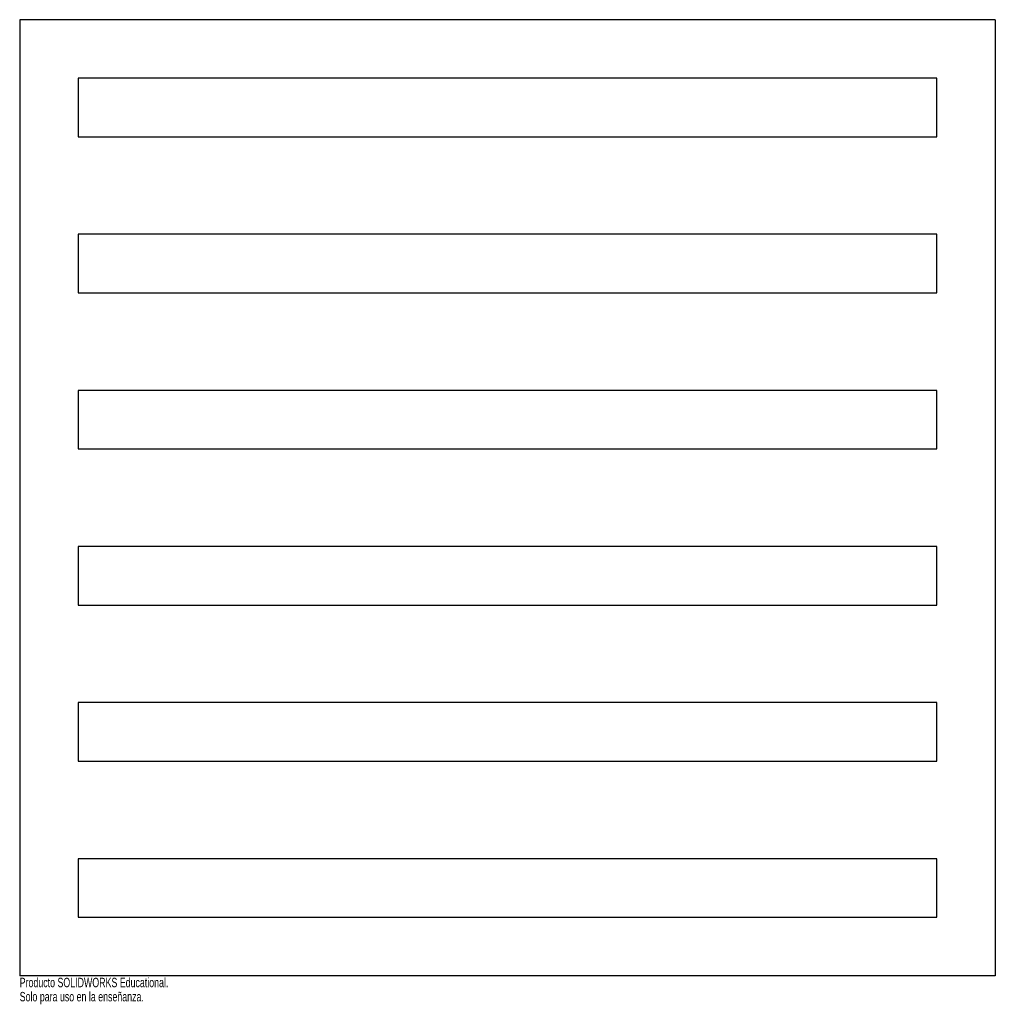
# Model space of a CAD drawing. Header units: millimetres. Extents: x 0 to 500, y -260 to 245.
import ezdxf

# ---------------------------------------------------------------- set-up
doc = ezdxf.new("R2010")
doc.units = ezdxf.units.MM
doc.styles.add('SLDTEXTSTYLE0', font='TXT', dxfattribs={"width": 0.7})

msp = doc.modelspace()

# ---------------------------------------------------------------- linework, layer by layer
at = {"color": 7, "linetype": 'Continuous', "lineweight": 25}
for p, q in [((500, 245), (0, 245)), ((0, 245), (0, -245)), ((500, 245), (500, -245)), ((30, 215), (30, 185)), ((470, 215), (30, 215)), ((470, 185), (470, 215)), ((30, 185), (470, 185)), ((470, 135), (30, 135)), ((30, 135), (30, 105)), ((470, 105), (470, 135)), ((30, 105), (470, 105)), ((470, 55), (30, 55)), ((30, 55), (30, 25)), ((470, 25), (470, 55)), ((30, 25), (470, 25)), ((470, -25), (30, -25)), ((30, -25), (30, -55)), ((470, -55), (470, -25)), ((30, -55), (470, -55)), ((470, -105), (30, -105)), ((30, -105), (30, -135)), ((470, -135), (470, -105)), ((30, -135), (470, -135)), ((470, -185), (30, -185)), ((30, -185), (30, -215)), ((470, -215), (470, -185)), ((30, -215), (470, -215)), ((500, -245), (0, -245))]:
    msp.add_line(p, q, dxfattribs=at)

# ---------------------------------------------------------------- texts
at = {"color": 7, "linetype": 'Continuous', "char_height": 4.8336, "attachment_point": 1, "style": 'SLDTEXTSTYLE0'}
for s, insert in [('Producto SOLIDWORKS Educational.', (0, -246.02)), ('Solo para uso en la enseñanza.', (0, -253.27))]:
    msp.add_mtext(s, dxfattribs=dict(at, insert=insert))

doc.saveas('drawing.dxf')
